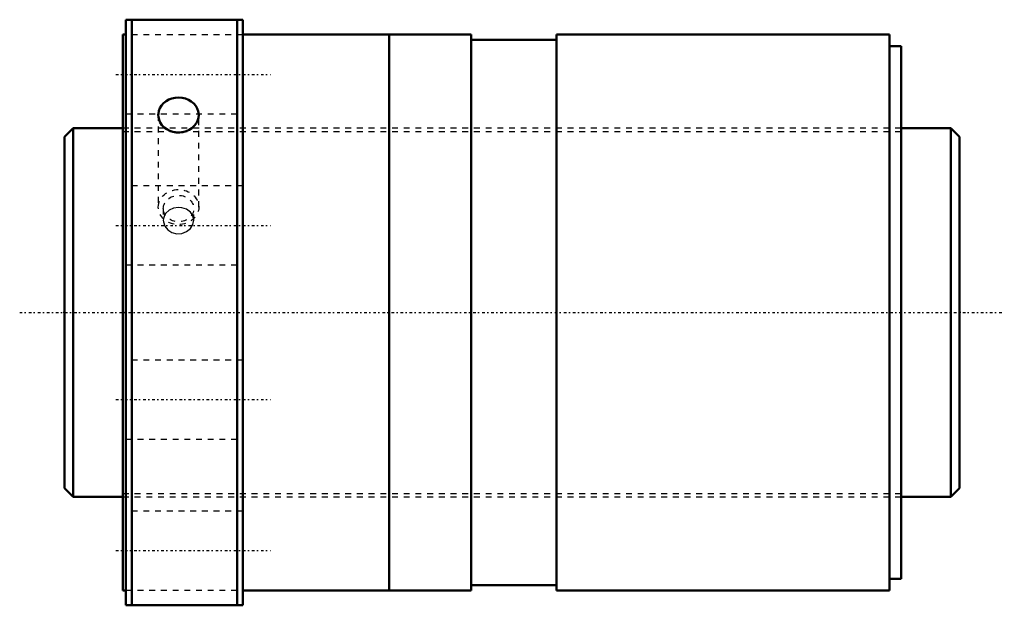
# Model space of a CAD drawing. Header units: millimetres. Extents: x -18 to 151, y -50 to 50.
import ezdxf

# ---------------------------------------------------------------- set-up
doc = ezdxf.new("R2010")
doc.units = ezdxf.units.MM
doc.linetypes.add('Center', pattern=[1.5, 0.45, -0.5, 0.05, -0.5])
doc.linetypes.add('Dashed', pattern=[2, 1, -1])
for name, color, linetype, lineweight in [('2d ConnectionPoints', 7, 'Continuous', 50), ('AM_0', 7, 'Continuous', 50), ('AM_5', 3, 'Continuous', 25), ('AM_7', 7, 'Center', 25), ('AM_9', 6, 'Dashed', 25)]:
    doc.layers.add(name, color=color, linetype=linetype, lineweight=lineweight)

# ---------------------------------------------------------------- blocks, each defined once
blk = doc.blocks.new('1_SDAN6312VX_4_nut_0_in_SDAN6312VX_4G0_153LC0_0G000__4')
at = {"layer": 'AM_0'}
for p, q in [((0.5, 50), (20.5, 50)), ((0.5, 50), (0.5, -50)), ((1.5, 50), (1.5, -50)), ((19.5, 50), (19.5, -50)), ((20.5, 50), (20.5, -50)), ((0, 47.5), (0, -47.5)), ((0.5, 47.5), (0, 47.5)), ((45.5, 47.5), (20.5, 47.5)), ((45.5, 47.5), (45.5, -47.5)), ((45.53, 47.5), (45.53, -47.5)), ((59.5, 47.5), (45.53, 47.5)), ((59.5, 47.5), (59.5, -47.5)), ((74.1, 47.5), (74.1, -47.5)), ((131, 47.5), (74.1, 47.5)), ((131, 47.5), (131, -47.5)), ((45.53, 46.5), (45.5, 46.5)), ((74.1, 46.55), (59.5, 46.55)), ((133, 45.5), (131, 45.5)), ((133, 45.5), (133, -45.5)), ((45.5, -46.5), (45.53, -46.5)), ((59.5, -46.55), (74.1, -46.55)), ((131, -45.5), (133, -45.5)), ((0, -47.5), (0.5, -47.5)), ((20.5, -47.5), (45.5, -47.5)), ((45.53, -47.5), (59.5, -47.5)), ((74.1, -47.5), (131, -47.5)), ((20.5, -50), (0.5, -50))]:
    blk.add_line(p, q, dxfattribs=at)
for points in [[(6.04, 33.75), (6.05, 33.94), (6.13, 34.43), (6.31, 34.91), (6.58, 35.35), (6.94, 35.74), (7.36, 36.08), (7.85, 36.35), (8.38, 36.55), (8.95, 36.66), (9.53, 36.7), (10.11, 36.66), (10.67, 36.53), (11.2, 36.32), (11.68, 36.05), (12.1, 35.7), (12.45, 35.31), (12.71, 34.86), (12.88, 34.38), (12.96, 33.75)], [(12.96, 33.75), (12.91, 33.25), (12.76, 32.75), (12.53, 32.29), (12.2, 31.86), (11.8, 31.49), (11.34, 31.18), (10.82, 30.94), (10.26, 30.79), (9.68, 30.72), (9.1, 30.73), (8.53, 30.83), (7.99, 31.02), (7.49, 31.28), (7.04, 31.62), (6.67, 32.01), (6.38, 32.46), (6.17, 32.93), (6.06, 33.43), (6.04, 33.75)]]:
    blk.add_lwpolyline(points, dxfattribs=at)
at = {"layer": 'AM_7'}
for p, q in [((-1.2, 40.66), (25.2, 40.66)), ((-1.2, 14.88), (25.2, 14.88)), ((-1.2, -14.88), (25.2, -14.88)), ((-1.2, -40.66), (25.2, -40.66))]:
    blk.add_line(p, q, dxfattribs=at)
at = {"layer": 'AM_9'}
for p, q in [((20.5, 47.41), (0.5, 47.41)), ((0.5, 33.91), (20.5, 33.91)), ((6.04, 33.75), (6.04, 18)), ((12.96, 18), (12.96, 33.75)), ((133, 31.5), (0, 31.5)), ((20.5, 21.63), (0.5, 21.63)), ((6.9, 17.75), (6.9, 15.75)), ((12.1, 15.75), (12.1, 17.75)), ((0.5, 8.13), (20.5, 8.13)), ((20.5, -8.13), (0.5, -8.13)), ((0.5, -21.63), (20.5, -21.63)), ((0, -31.5), (133, -31.5)), ((20.5, -33.91), (0.5, -33.91)), ((0.5, -47.41), (20.5, -47.41))]:
    blk.add_line(p, q, dxfattribs=at)
for points in [[(9.5, 17.95), (8.64, 17.83), (7.88, 17.48), (7.3, 16.93), (7.17, 16.74)], [(11.82, 16.75), (11.52, 17.14), (10.87, 17.62), (10.06, 17.9), (9.5, 17.95)], [(7.17, 16.74), (6.96, 16.24), (6.9, 15.75)], [(6.9, 15.75), (6.92, 15.49), (7.16, 14.76), (7.66, 14.13), (8.38, 13.68), (9.22, 13.46), (10.09, 13.51), (10.89, 13.81), (11.54, 14.33), (11.96, 15.01), (12.1, 15.75)], [(12.1, 15.75), (12.1, 15.76), (11.95, 16.5), (11.82, 16.75)]]:
    blk.add_lwpolyline(points, dxfattribs=at)
for centre, major_axis in [((9.5, 18), (-3.46, 0)), ((9.5, 17.75), (-2.6, 0))]:
    blk.add_ellipse(centre, major_axis=major_axis, ratio=0.866025, dxfattribs=at)
blk = doc.blocks.new('2_0SDAN6312VX_40Shaft_0_in_SDAN6312VX_4G0_153LC0_0G000__4')
at = {"layer": 'AM_0'}
for p, q in [((-8.5, 31.5), (-10, 30)), ((0, 31.5), (-8.5, 31.5)), ((-8.5, 31.5), (-8.5, -31.5)), ((141.5, 31.5), (133, 31.5)), ((141.5, 31.5), (141.5, -31.5)), ((143, 30), (141.5, 31.5)), ((-10, 30), (-10, -30)), ((143, 30), (143, -30)), ((-10, -30), (-8.5, -31.5)), ((141.5, -31.5), (143, -30)), ((-8.5, -31.5), (0, -31.5)), ((133, -31.5), (141.5, -31.5))]:
    blk.add_line(p, q, dxfattribs=at)
at = {"layer": 'AM_5', "linetype": 'Dashed'}
for p, q in [((0, 30.8865), (133, 30.8865)), ((0, -30.8865), (133, -30.8865))]:
    blk.add_line(p, q, dxfattribs=at)
at = {"layer": 'AM_7'}
blk.add_line((-17.65, 0), (150.65, 0), dxfattribs=at)
at = {"layer": 'AM_9'}
for p, q in [((133, 31.5), (0, 31.5)), ((0, -31.5), (133, -31.5))]:
    blk.add_line(p, q, dxfattribs=at)

msp = doc.modelspace()

# ---------------------------------------------------------------- linework, layer by layer
at = {"layer": '2d ConnectionPoints'}
for p in [(-10, 0), (0, 0), (143, 0)]:
    msp.add_point(p, dxfattribs=at)

# ---------------------------------------------------------------- block references
for name in ['1_SDAN6312VX_4_nut_0_in_SDAN6312VX_4G0_153LC0_0G000__4', '2_0SDAN6312VX_40Shaft_0_in_SDAN6312VX_4G0_153LC0_0G000__4']:
    msp.add_blockref(name, (0, 0))

doc.saveas('drawing.dxf')
